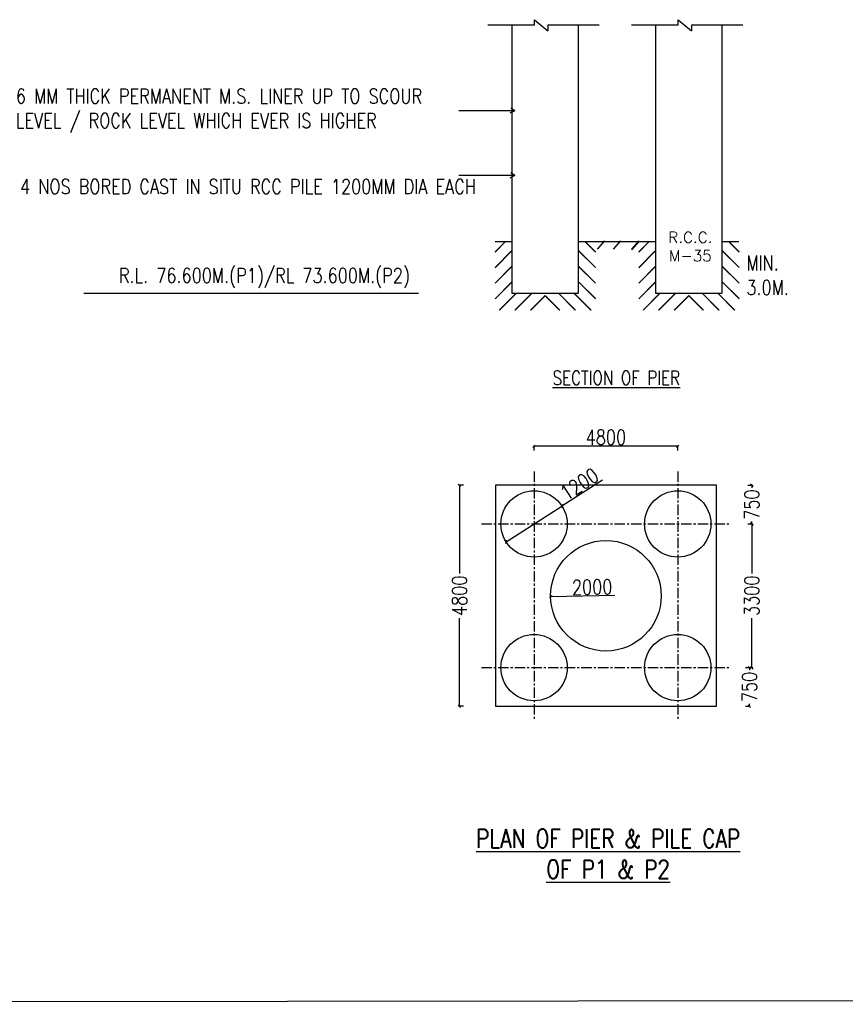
# Model space of a CAD drawing. Header units: metres. Extents: x 1323 to 2103, y 1876 to 3520.
# Tile 8 of 17: x 1888 to 1938, y 1919 to 1980. Entities that reach past the tile are written whole.
import ezdxf

# ---------------------------------------------------------------- set-up
doc = ezdxf.new("R2010")
doc.units = ezdxf.units.M
doc.header["$LTSCALE"] = 0.1
doc.linetypes.add('CENTER', pattern=[50.8, 31.75, -6.35, 6.35, -6.35])
doc.layers.add('PIER', color=7, linetype='Continuous')
doc.layers.add('TEXT', color=7, linetype='Continuous')
doc.styles.add('DIM ROMANS', font='romans.shx', dxfattribs={"width": 0.8})
doc.styles.add('ROMANS', font='romans.shx', dxfattribs={"width": 0.8})
doc.styles.get("Standard").update_dxf_attribs({"font": 'romans.shx'})
doc.dimstyles.new('1-100', dxfattribs={"dimtxt": 0.2, "dimasz": 0.15, "dimexe": 0.05, "dimexo": 0.2, "dimgap": 0.1, "dimtad": 1, "dimdec": 0, "dimlfac": 1000, "dimzin": 1, "dimdsep": 46, "dimtxsty": 'DIM ROMANS', "dimblk": 'OBLIQUE', "dimcen": 0.2, "dimadec": 0, "dimazin": 0, "dimtfac": 1, "dimtdec": 0, "dimtmove": 0, "dimatfit": 3, "dimldrblk": 'OPEN30', "dimfxl": 1, "dimarcsym": 0})

# ---------------------------------------------------------------- blocks, each defined once
blk = doc.blocks.new('_Oblique')
at = {"color": 0, "linetype": 'ByBlock', "lineweight": -2}
blk.add_line((-0.5, -0.5), (0.5, 0.5), dxfattribs=at)
blk = doc.blocks.new('*D571')
at = {"color": 0, "lineweight": -2, "ltscale": 0.2, "transparency": 16777216}
for p in [(1923.581, 1951.425), (1917.706, 1947.648)]:
    blk.add_line(p, (1921.113, 1949.838), dxfattribs=at)
at = {"color": 0, "lineweight": -2, "ltscale": 0.2, "transparency": 16777216, "xscale": 0.15, "yscale": 0.15, "zscale": 0.15}
for p, rotation in [((1921.113, 1949.838), 212.7367325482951), ((1917.706, 1947.648), 32.73673254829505)]:
    blk.add_blockref('_Oblique', p, dxfattribs=dict(at, rotation=rotation))
at = {"color": 0, "ltscale": 0.2, "transparency": 16777216, "insert": (1922.176, 1951.175), "char_height": 0.2, "attachment_point": 5, "rotation": 32.73673, "style": 'DIM ROMANS'}
blk.add_mtext('{\\H4.5x;1200}', dxfattribs=at)
blk = doc.blocks.new('_Open30')
at = {"color": 0, "linetype": 'ByBlock', "lineweight": -2}
for p, q in [((-1, 0.27), (0, 0)), ((0, 0), (-1, -0.27)), ((0, 0), (-1, 0))]:
    blk.add_line(p, q, dxfattribs=at)
blk = doc.blocks.new('*D572')
at = {"color": 0, "lineweight": -2, "ltscale": 0.2, "transparency": 16777216}
for p, q in [((1915.1, 1951.106), (1914.8, 1951.106)), ((1914.85, 1951.106), (1914.85, 1945.724)), ((1914.85, 1937.606), (1914.85, 1942.987)), ((1915.1, 1937.606), (1914.8, 1937.606))]:
    blk.add_line(p, q, dxfattribs=at)
at = {"color": 0, "lineweight": -2, "ltscale": 0.2, "transparency": 16777216, "xscale": 0.15, "yscale": 0.15, "zscale": 0.15}
for p, rotation in [((1914.85, 1951.106), 90), ((1914.85, 1937.606), 270)]:
    blk.add_blockref('_Oblique', p, dxfattribs=dict(at, rotation=rotation))
at = {"color": 0, "ltscale": 0.2, "transparency": 16777216, "insert": (1914.85, 1944.356), "char_height": 0.2, "attachment_point": 5, "rotation": 90, "style": 'DIM ROMANS'}
blk.add_mtext('{\\H4.5x;4800}', dxfattribs=at)
blk = doc.blocks.new('*D573')
at = {"color": 0, "lineweight": -2, "ltscale": 0.2, "transparency": 16777216}
blk.add_line((1924.336, 1944.366), (1920.423, 1944.291), dxfattribs=at)
at = {"color": 0, "lineweight": -2, "ltscale": 0.2, "transparency": 16777216, "xscale": 0.15, "yscale": 0.15, "zscale": 0.15, "rotation": 181.1025326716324}
blk.add_blockref('_Oblique', (1920.423, 1944.291), dxfattribs=at)
at = {"color": 0, "ltscale": 0.2, "transparency": 16777216, "insert": (1922.957, 1944.889), "char_height": 0.2, "attachment_point": 5, "rotation": 1.10253, "style": 'DIM ROMANS'}
blk.add_mtext('{\\H4.5x;2000}', dxfattribs=at)
blk = doc.blocks.new('*D570')
at = {"color": 0, "lineweight": -2, "ltscale": 0.05, "transparency": 16777216}
for p, q in [((1919.409, 1953.236), (1919.409, 1953.536)), ((1928.184, 1953.486), (1919.409, 1953.486)), ((1928.184, 1953.236), (1928.184, 1953.536))]:
    blk.add_line(p, q, dxfattribs=at)
at = {"color": 0, "lineweight": -2, "ltscale": 0.05, "transparency": 16777216, "xscale": 0.15, "yscale": 0.15, "zscale": 0.15, "rotation": 180}
blk.add_blockref('_Oblique', (1919.409, 1953.486), dxfattribs=at)
at = {"color": 0, "lineweight": -2, "ltscale": 0.05, "transparency": 16777216, "xscale": 0.15, "yscale": 0.15, "zscale": 0.15}
blk.add_blockref('_Oblique', (1928.184, 1953.486), dxfattribs=at)
at = {"color": 0, "ltscale": 0.05, "transparency": 16777216, "insert": (1923.797, 1954.036), "char_height": 0.2, "attachment_point": 5, "style": 'DIM ROMANS'}
blk.add_mtext('{\\H4.5x;4800}', dxfattribs=at)
blk = doc.blocks.new('*D569')
at = {"color": 0, "lineweight": -2, "ltscale": 0.2, "transparency": 16777216}
for p, q in [((1932.461, 1948.743), (1932.761, 1948.743)), ((1932.711, 1948.743), (1932.711, 1945.724)), ((1932.711, 1939.968), (1932.711, 1942.987)), ((1932.461, 1939.968), (1932.761, 1939.968))]:
    blk.add_line(p, q, dxfattribs=at)
at = {"color": 0, "lineweight": -2, "ltscale": 0.2, "transparency": 16777216, "xscale": 0.15, "yscale": 0.15, "zscale": 0.15}
for p, rotation in [((1932.711, 1948.743), 90), ((1932.711, 1939.968), 270)]:
    blk.add_blockref('_Oblique', p, dxfattribs=dict(at, rotation=rotation))
at = {"color": 0, "ltscale": 0.2, "transparency": 16777216, "insert": (1932.711, 1944.356), "char_height": 0.2, "attachment_point": 5, "rotation": 90, "style": 'DIM ROMANS'}
blk.add_mtext('{\\H4.5x;3300}', dxfattribs=at)
blk = doc.blocks.new('*D567')
at = {"color": 0, "lineweight": -2, "ltscale": 0.2, "transparency": 16777216}
for p, q in [((1932.461, 1951.106), (1932.761, 1951.106)), ((1932.711, 1951.106), (1932.711, 1950.95)), ((1932.711, 1948.743), (1932.711, 1948.899)), ((1932.461, 1948.743), (1932.761, 1948.743))]:
    blk.add_line(p, q, dxfattribs=at)
at = {"color": 0, "lineweight": -2, "ltscale": 0.2, "transparency": 16777216, "xscale": 0.15, "yscale": 0.15, "zscale": 0.15}
for p, rotation in [((1932.711, 1951.106), 90), ((1932.711, 1948.743), 270)]:
    blk.add_blockref('_Oblique', p, dxfattribs=dict(at, rotation=rotation))
at = {"color": 0, "ltscale": 0.2, "transparency": 16777216, "insert": (1932.711, 1949.924), "char_height": 0.2, "attachment_point": 5, "rotation": 90, "style": 'DIM ROMANS'}
blk.add_mtext('{\\H4.5x;750}', dxfattribs=at)
blk = doc.blocks.new('*D568')
at = {"color": 0, "lineweight": -2, "ltscale": 0.2, "transparency": 16777216}
for p, q in [((1932.311, 1939.968), (1932.611, 1939.968)), ((1932.561, 1939.968), (1932.561, 1939.813)), ((1932.311, 1937.606), (1932.611, 1937.606)), ((1932.561, 1937.606), (1932.561, 1937.761))]:
    blk.add_line(p, q, dxfattribs=at)
at = {"color": 0, "lineweight": -2, "ltscale": 0.2, "transparency": 16777216, "xscale": 0.15, "yscale": 0.15, "zscale": 0.15}
for p, rotation in [((1932.561, 1939.968), 90), ((1932.561, 1937.606), 270)]:
    blk.add_blockref('_Oblique', p, dxfattribs=dict(at, rotation=rotation))
at = {"color": 0, "ltscale": 0.2, "transparency": 16777216, "insert": (1932.561, 1938.787), "char_height": 0.2, "attachment_point": 5, "rotation": 90, "style": 'DIM ROMANS'}
blk.add_mtext('{\\H4.5x;750}', dxfattribs=at)

msp = doc.modelspace()

# ---------------------------------------------------------------- hatches: boundary and pattern name
at = {"ltscale": 0.2}
h = msp.add_hatch(dxfattribs=at)
h.set_pattern_fill('JIS_LC_20', color=256, scale=0.03375, style=0)
h.set_pattern_definition([(45, (694.53665, -553.46294), (-0.47729708, 0.47729708), []), (45, (694.55015, -553.46294), (-0.47729708, 0.47729708), [])])
h.paths.add_polyline_path([(1918.0594, 1965.997), (1917.0271, 1965.997), (1917.0271, 1961.808), (1920.0844, 1961.808), (1920.0844, 1962.84), (1918.0594, 1962.84)])
h = msp.add_hatch(dxfattribs=at)
h.set_pattern_fill('JIS_LC_20', color=256, scale=0.03375, style=0)
h.set_pattern_definition([(135, (3145.6424, -553.4594), (0.47729708, 0.47729708), []), (135, (3145.6289, -553.4594), (0.47729708, 0.47729708), [])])
h.paths.add_polyline_path([(1922.1196, 1966.0005), (1923.1519, 1966.0005), (1923.1519, 1961.8115), (1920.0946, 1961.8115), (1920.0946, 1962.8435), (1922.1196, 1962.8435)])
h = msp.add_hatch(dxfattribs=at)
h.set_pattern_fill('JIS_LC_20', color=256, scale=0.03375, style=0)
h.set_pattern_definition([(45, (703.31165, -553.46294), (-0.47729708, 0.47729708), []), (45, (703.32515, -553.46294), (-0.47729708, 0.47729708), [])])
h.paths.add_polyline_path([(1926.8344, 1965.997), (1925.8021, 1965.997), (1925.8021, 1961.808), (1928.8594, 1961.808), (1928.8594, 1962.84), (1926.8344, 1962.84)])
h = msp.add_hatch(dxfattribs=at)
h.set_pattern_fill('JIS_LC_20', color=256, scale=0.03375, style=0)
h.set_pattern_definition([(135, (3154.4174, -553.4594), (0.47729708, 0.47729708), []), (135, (3154.4039, -553.4594), (0.47729708, 0.47729708), [])])
h.paths.add_polyline_path([(1930.8946, 1966.0005), (1931.9269, 1966.0005), (1931.9269, 1961.8115), (1928.8696, 1961.8115), (1928.8696, 1962.8435), (1930.8946, 1962.8435)])

# ---------------------------------------------------------------- linework, layer by layer
for p, q in [((1919.4318, 1979.2118), (1916.5827, 1979.2118)), ((1918.0594, 1979.2118), (1918.0594, 1966.8613)), ((1919.4318, 1979.2118), (1919.4318, 1979.5493)), ((1919.4318, 1979.5493), (1920.2579, 1978.8743)), ((1923.3774, 1979.2118), (1920.2579, 1979.2118)), ((1920.2579, 1979.2118), (1920.2579, 1978.8743)), ((1922.1094, 1979.2118), (1922.1094, 1966.8613)), ((1928.2068, 1979.2118), (1925.3577, 1979.2118)), ((1926.8344, 1979.2118), (1926.8344, 1966.8613)), ((1928.2068, 1979.2118), (1928.2068, 1979.5493)), ((1928.2068, 1979.5493), (1929.0329, 1978.8743)), ((1932.1524, 1979.2118), (1929.0329, 1979.2118)), ((1929.0329, 1979.2118), (1929.0329, 1978.8743)), ((1930.8844, 1979.2118), (1930.8844, 1966.8613)), ((1918.0594, 1969.017), (1918.0594, 1966.8613)), ((1918.0594, 1968.8813), (1918.0594, 1962.84)), ((1922.1094, 1969.017), (1922.1094, 1966.8613)), ((1922.1094, 1968.8813), (1922.1094, 1962.84)), ((1926.8344, 1969.017), (1926.8344, 1966.8613)), ((1926.8344, 1968.8813), (1926.8344, 1962.84)), ((1930.8844, 1968.8813), (1930.8844, 1962.84)), ((1917.0271, 1965.997), (1918.0594, 1965.997)), ((1922.1094, 1965.997), (1923.1414, 1965.997)), ((1925.8021, 1965.997), (1926.8344, 1965.997)), ((1930.8844, 1965.997), (1931.9164, 1965.997)), ((1918.0594, 1962.84), (1922.1094, 1962.84)), ((1926.8344, 1962.84), (1930.8844, 1962.84)), ((1930.5469, 1951.1055), (1917.0469, 1951.1055)), ((1917.0469, 1951.1055), (1917.0469, 1937.6055)), ((1930.5469, 1937.6055), (1930.5469, 1951.1055))]:
    msp.add_line(p, q, dxfattribs=at)
at = {"ltscale": 0.05}
for p, q in [((1923.1414, 1965.997), (1925.8021, 1965.997)), ((1923.71, 1966.044), (1923.2649, 1965.5331)), ((1924.6837, 1966.0481), (1924.2386, 1965.5372)), ((1925.8021, 1966.0402), (1925.3571, 1965.5293)), ((1925.8021, 1965.997), (1925.3571, 1965.4861)), ((1891.9095, 1962.84), (1912.3598, 1962.84)), ((1917.0469, 1937.6055), (1930.5469, 1937.6055)), ((2082.4363, 1919.7617), (1738.9772, 1919.3988))]:
    msp.add_line(p, q, dxfattribs=at)
at = {"linetype": 'CENTER', "ltscale": 0.2}
for p, q in [((1919.4094, 1951.9549), (1919.4094, 1936.7562)), ((1928.1844, 1951.9549), (1928.1844, 1936.7562)), ((1916.1976, 1948.743), (1931.3963, 1948.743)), ((1916.1976, 1939.968), (1931.3963, 1939.968))]:
    msp.add_line(p, q, dxfattribs=at)
at = {"ltscale": 0.05}
for points in [[(1918.24, 1973.9836), (1917.9877, 1974.1534)], [(1918.24, 1973.9836), (1914.8207, 1973.9836)], [(1918.24, 1973.9836), (1917.9356, 1973.8309)], [(1918.24, 1970.025), (1914.8207, 1970.025)], [(1918.24, 1970.025), (1917.9356, 1969.8722)], [(1918.24, 1970.025), (1917.9877, 1970.1948)]]:
    msp.add_lwpolyline(points, dxfattribs=at)
at = {"ltscale": 0.2}
for centre, radius in [((1919.4094, 1948.743), 2.025), ((1928.1844, 1948.743), 2.025), ((1923.7969, 1944.3555), 3.375), ((1919.4094, 1939.968), 2.025), ((1928.1844, 1939.968), 2.025)]:
    msp.add_circle(centre, radius, dxfattribs=at)

# ---------------------------------------------------------------- texts
at = {"char_height": 0.9, "style": 'ROMANS'}
for s, insert, width, attachment_point in [('6 MM THICK PERMANENT M.S. LINER UP TO SCOUR  LEVEL / ROCK LEVEL WHICH EVER IS HIGHER\\P ', (1887.763, 1973.232), 28.466835, 4), ('4 NOS BORED CAST IN SITU RCC PILE 1200MM DIA EACH', (1888.024, 1969.3528), 28.466835, 4), ('MIN.\\P3.0M. ', (1932.375, 1963.9369), 6.273505, 4), ('R.L. 76.600M.(P1)/RL 73.600M.(P2) ', (1911.8312, 1963.17), 20.483965, 9)]:
    msp.add_mtext(s, dxfattribs=dict(at, insert=insert, width=width, attachment_point=attachment_point))
at = {"layer": 'PIER', "insert": (1928.9555, 1965.6908), "char_height": 0.675, "width": 3.940038, "attachment_point": 5}
msp.add_mtext('R.C.C. M-35', dxfattribs=at)
at = {"layer": 'TEXT', "attachment_point": 5, "style": 'ROMANS'}
for s, insert, char_height, width in [('{\\LSECTION OF PIER }', (1924.433, 1957.6661), 0.84375, 9.702353), ('{\\LPLAN OF PIER & PILE CAP \\POF P1 & P2}', (1923.9326, 1928.5888), 1.125, 44.39096)]:
    msp.add_mtext(s, dxfattribs=dict(at, insert=insert, char_height=char_height, width=width))

# ---------------------------------------------------------------- dimensions: what is measured, and where the dimension line sits
at = {"ltscale": 0.05}
dim = msp.add_linear_dim(base=(1919.4094, 1953.486), p1=(1928.1844, 1950.0874), p2=(1919.4094, 1950.0874), text='{\\H4.5x;4800}', dimstyle='1-100', override={"dimfxl": 0.25, "dimfxlon": 1}, dxfattribs=at)
dim.commit()
dim.dimension.update_dxf_attribs({"geometry": '*D570', "text_midpoint": (1923.7969, 1954.036)})
at = {"ltscale": 0.2}
dim = msp.add_diameter_dim_2p(p1=(1917.7061, 1947.648), p2=(1921.1128, 1949.8381), text='{\\H4.5x;1200}', dimstyle='1-100', override={"dimfxl": 0.25, "dimfxlon": 1}, dxfattribs=at)
dim.commit()
dim.dimension.update_dxf_attribs({"geometry": '*D571', "text_midpoint": (1922.1756, 1951.1753)})
for base, p1, p2, text, picture, middle in [((1914.8499, 1937.6055), (1917.0469, 1951.1055), (1917.0469, 1937.6055), '{\\H4.5x;4800}', '*D572', (1914.8499, 1944.3555)), ((1932.7106, 1948.743), (1930.5469, 1951.1055), (1930.5469, 1948.743), '{\\H4.5x;750}', '*D567', (1932.7106, 1949.9243)), ((1932.7106, 1939.968), (1930.5469, 1948.743), (1930.5469, 1939.968), '{\\H4.5x;3300}', '*D569', (1932.7106, 1944.3555)), ((1932.5606, 1937.6055), (1930.5469, 1939.968), (1930.5469, 1937.6055), '{\\H4.5x;750}', '*D568', (1932.5606, 1938.7868))]:
    dim = msp.add_linear_dim(base=base, p1=p1, p2=p2, angle=90, text=text, dimstyle='1-100', override={"dimtad": 0, "dimfxl": 0.25, "dimfxlon": 1}, dxfattribs=at)
    dim.commit()
    dim.dimension.update_dxf_attribs({"geometry": picture, "text_midpoint": middle})
dim = msp.add_diameter_dim_2p(p1=(1927.1713, 1944.4205), p2=(1920.4226, 1944.2906), text='{\\H4.5x;2000}', dimstyle='1-100', override={"dimfxl": 0.25, "dimfxlon": 1}, dxfattribs=at)
dim.commit()
dim.dimension.update_dxf_attribs({"geometry": '*D573', "text_midpoint": (1922.9678, 1944.3396), "dimtype": 163})

doc.saveas('drawing.dxf')
